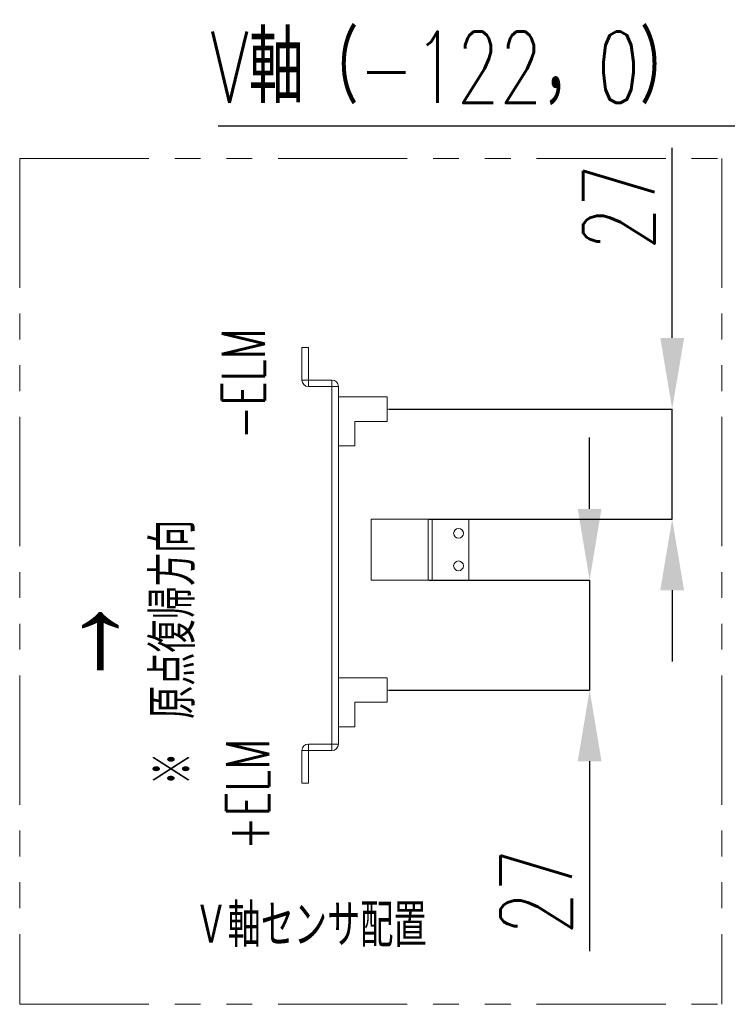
# Model space of a CAD drawing. Header units: millimetres. Extents: x 30 to 394, y 54 to 269.
# Tile 2 of 26: x 46 to 81, y 126 to 175. Entities that reach past the tile are written whole.
import ezdxf

# ---------------------------------------------------------------- set-up
doc = ezdxf.new("R2010")
doc.units = ezdxf.units.MM
doc.header["$PDSIZE"] = -1
doc.linetypes.add('PHANTOM', pattern=[12.7, 6.35, -1.27, 1.27, -1.27, 1.27, -1.27])
doc.layers.add('DIMENSION', color=1, linetype='Continuous')
doc.layers.add('TEXT', color=6, linetype='Continuous')
doc.styles.add('SLDTEXTSTYLE1', font='TXT', dxfattribs={"width": 0.7, "bigfont": 'bigfont'})
doc.dimstyles.new('SLDDIMSTYLE5', dxfattribs={"dimtxt": 3.5, "dimasz": 3.5, "dimexe": 0, "dimexo": 0.0625, "dimgap": 0.875, "dimtad": 3, "dimdec": 3, "dimlfac": 5, "dimrnd": 1e-09, "dimzin": 12, "dimdsep": 46, "dimtxsty": 'SLDTEXTSTYLE1', "dimsah": 1, "dimcen": 0.09, "dimadec": 0, "dimazin": 3, "dimtfac": 1, "dimtdec": 3, "dimtmove": 0, "dimatfit": 0, "dimfxl": 1, "dimfrac": 2, "dimtolj": 1, "dimtzin": 12, "dimarcsym": 0})

# ---------------------------------------------------------------- blocks, each defined once
blk = doc.blocks.new('SW_NOTE_0_22')
at = {"layer": 'TEXT', "color": 0}
blk.add_line((-25.388, 0), (0, 0), dxfattribs=at)
at = {"layer": 'TEXT', "color": 0, "insert": (-25.776, 4.623), "char_height": 3.5, "attachment_point": 1, "style": 'SLDTEXTSTYLE1'}
blk.add_mtext('V軸（-122，0）', dxfattribs=at)
blk = doc.blocks.new('_D_13')
at = {"layer": 'Defpoints', "color": 0, "transparency": 16777216}
for p in [(64.004, 155.715), (66.004, 150.315), (78.004, 150.315)]:
    blk.add_point(p, dxfattribs=at)
at = {"layer": 'DIMENSION', "color": 0, "lineweight": -2, "transparency": 16777216}
for p, q in [((78.004, 159.215), (78.004, 168.548)), ((64.067, 155.715), (78.004, 155.715)), ((78.004, 150.315), (78.004, 155.715)), ((66.067, 150.315), (78.004, 150.315)), ((78.004, 146.815), (78.004, 143.315))]:
    blk.add_line(p, q, dxfattribs=at)
at = {"layer": 'DIMENSION', "color": 0, "transparency": 16777216}
for points in [[(77.421, 159.215), (78.588, 159.215), (78.004, 155.715)], [(77.421, 146.815), (78.588, 146.815), (78.004, 150.315)]]:
    blk.add_solid(points, dxfattribs=at)
at = {"layer": 'DIMENSION', "color": 0, "transparency": 16777216, "insert": (73.629, 165.631), "char_height": 3.5, "attachment_point": 2, "rotation": 90, "style": 'SLDTEXTSTYLE1'}
blk.add_mtext('\\A1;27', dxfattribs=at)
blk = doc.blocks.new('_D_14')
at = {"layer": 'Defpoints', "color": 0, "transparency": 16777216}
for p in [(66.004, 147.315), (73.947, 147.315), (64.004, 141.915)]:
    blk.add_point(p, dxfattribs=at)
at = {"layer": 'DIMENSION', "color": 0, "lineweight": -2, "transparency": 16777216}
for p, q in [((73.947, 150.815), (73.947, 154.315)), ((66.067, 147.315), (73.947, 147.315)), ((73.947, 147.315), (73.947, 141.915)), ((64.067, 141.915), (73.947, 141.915)), ((73.947, 138.415), (73.947, 129.081))]:
    blk.add_line(p, q, dxfattribs=at)
at = {"layer": 'DIMENSION', "color": 0, "transparency": 16777216}
for points in [[(73.363, 150.815), (74.53, 150.815), (73.947, 147.315)], [(73.363, 138.415), (74.53, 138.415), (73.947, 141.915)]]:
    blk.add_solid(points, dxfattribs=at)
at = {"layer": 'DIMENSION', "color": 0, "transparency": 16777216, "insert": (69.572, 131.998), "char_height": 3.5, "attachment_point": 2, "rotation": 90, "style": 'SLDTEXTSTYLE1'}
blk.add_mtext('\\A1;27', dxfattribs=at)

msp = doc.modelspace()

# ---------------------------------------------------------------- linework, layer by layer
at = {"color": 0, "linetype": 'PHANTOM', "lineweight": 18}
for p, q in [((45.93751321, 168.03031328), (80.44179471, 168.03031328)), ((45.93751321, 168.03031328), (45.93751321, 126.47779875)), ((80.44179471, 168.03031328), (80.44179471, 126.47779875)), ((45.93751321, 126.47779875), (80.44179471, 126.47779875))]:
    msp.add_line(p, q, dxfattribs=at)
at = {"color": 0, "linetype": 'Continuous', "lineweight": 18}
for p, q in [((59.80422558, 158.74467265), (59.80422558, 157.14467265)), ((59.80422558, 158.74467265), (60.12422558, 158.74467265)), ((60.12422558, 158.74467265), (60.12422558, 157.14467265)), ((60.12422558, 157.14467265), (59.80422558, 157.14467265)), ((60.12422558, 157.14467265), (60.12422558, 156.82467265)), ((60.12422558, 157.14467265), (61.28422558, 157.14467265)), ((60.12422558, 156.82467265), (61.28422558, 156.82467265)), ((61.28422558, 156.82467265), (61.28422558, 157.14467265)), ((61.28422558, 156.82467265), (61.60422558, 156.82467265)), ((61.28422558, 156.82467265), (61.28422558, 139.26467265)), ((61.60422558, 156.82467265), (61.60422558, 139.26467265)), ((61.60422558, 156.31467265), (64.00422558, 156.31467265)), ((64.00422558, 156.31467265), (64.00422558, 155.11467265)), ((64.00422558, 155.11467265), (62.40422558, 155.11467265)), ((62.40422558, 153.91467265), (62.40422558, 155.11467265)), ((62.40422558, 153.91467265), (61.60422558, 153.91467265)), ((63.20422558, 150.31467265), (63.20422558, 147.31467265)), ((63.20422558, 150.31467265), (66.00422558, 150.31467265)), ((66.00422558, 147.31467265), (66.00422558, 150.31467265)), ((66.00422558, 150.31467265), (66.20422558, 150.31467265)), ((66.20422558, 150.31467265), (66.20422558, 147.31467265)), ((66.20422558, 150.31467265), (68.00422558, 150.31467265)), ((68.00422558, 150.31467265), (68.00422558, 147.31467265)), ((63.20422558, 147.31467265), (66.00422558, 147.31467265)), ((66.20422558, 147.31467265), (66.00422558, 147.31467265)), ((66.20422558, 147.31467265), (68.00422558, 147.31467265)), ((61.60422558, 142.51467265), (64.00422558, 142.51467265)), ((64.00422558, 142.51467265), (64.00422558, 141.31467265)), ((64.00422558, 141.31467265), (62.40422558, 141.31467265)), ((62.40422558, 140.11467265), (62.40422558, 141.31467265)), ((62.40422558, 140.11467265), (61.60422558, 140.11467265)), ((60.12422558, 138.94467265), (59.80422558, 138.94467265)), ((59.80422558, 138.94467265), (59.80422558, 137.34467265)), ((60.12422558, 138.94467265), (60.12422558, 139.26467265)), ((61.28422558, 139.26467265), (60.12422558, 139.26467265)), ((61.28422558, 138.94467265), (60.12422558, 138.94467265)), ((60.12422558, 138.94467265), (60.12422558, 137.34467265)), ((61.28422558, 139.26467265), (61.28422558, 138.94467265)), ((61.28422558, 139.26467265), (61.60422558, 139.26467265)), ((60.12422558, 137.34467265), (59.80422558, 137.34467265))]:
    msp.add_line(p, q, dxfattribs=at)
for centre in [(67.50422558, 149.61467265), (67.50422558, 148.01467265)]:
    msp.add_circle(centre, 0.24, dxfattribs=at)
for centre, start, end in [((60.12422558, 157.14467265), 180, 270), ((61.28422558, 156.82467265), 0, 90), ((60.12422558, 138.94467265), 90, 180), ((61.28422558, 139.26467265), 270, 0)]:
    msp.add_arc(centre, 0.32, start, end, dxfattribs=at)
at = {"color": 0, "linetype": 'Continuous', "lineweight": 0}
for p in [(64.00422558, 155.71467265), (64.00422558, 141.91467265)]:
    msp.add_point(p, dxfattribs=at)

# ---------------------------------------------------------------- block references
at = {"layer": 'TEXT', "color": 0}
msp.add_blockref('SW_NOTE_0_22', (81.08469529, 169.63394939), dxfattribs=at)

# ---------------------------------------------------------------- texts
at = {"layer": 'TEXT', "color": 0, "attachment_point": 1, "rotation": 90, "style": 'SLDTEXTSTYLE1'}
for s, insert, char_height in [('-ELM', (55.87663747, 154.2299885), 2.116666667), ('※\u3000原点復帰方向', (52.42227841, 137.23517209), 2.116666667), ('→', (45.88130558, 141.88876845), 5.29166667), ('+ELM', (56.08225314, 134.06187642), 2.116666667)]:
    msp.add_mtext(s, dxfattribs=dict(at, insert=insert, char_height=char_height))
at = {"layer": 'TEXT', "color": 0, "insert": (54.52481998, 131.41868665), "char_height": 2.116666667, "attachment_point": 1, "style": 'SLDTEXTSTYLE1'}
msp.add_mtext('Ｖ軸センサ配置', dxfattribs=at)

# ---------------------------------------------------------------- dimensions: what is measured, and where the dimension line sits
at = {"layer": 'DIMENSION', "color": 0}
for base, p1, p2, picture, middle in [((78.00422558, 150.31467265), (64.00422558, 155.71467265), (66.00422558, 150.31467265), '_D_13', (78.00422558, 165.63133932)), ((73.94681461, 147.31467265), (64.00422558, 141.91467265), (66.00422558, 147.31467265), '_D_14', (73.94681461, 131.99800599))]:
    dim = msp.add_linear_dim(base=base, p1=p1, p2=p2, angle=90, dimstyle='SLDDIMSTYLE5', dxfattribs=at)
    dim.commit()
    dim.dimension.update_dxf_attribs({"geometry": picture, "text_midpoint": middle, "dimtype": 160})

doc.saveas('drawing.dxf')
